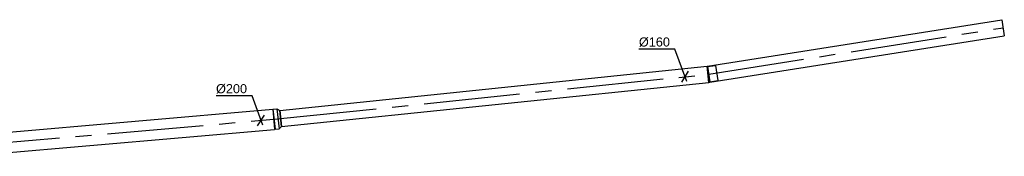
# Model space of a CAD drawing. Extents: x -329828 to 339781, y -55429 to 69176.
# Tile 123 of 140: x 25455 to 35213, y 36569 to 37920. Entities that reach past the tile are written whole.
import ezdxf
from ezdxf.enums import TextEntityAlignment as Align

# ---------------------------------------------------------------- set-up
doc = ezdxf.new("R2010")
doc.units = 0
doc.header["$LTSCALE"] = 50
doc.linetypes.add('CENTER2', pattern=[28.575, 19.05, -3.175, 3.175, -3.175])
doc.layers.get('0').update_dxf_attribs({"linetype": 'CONTINUOUS'})
for name, color, linetype in [('WL570---_TOEVOER', 3, 'CONTINUOUS'), ('WL570---_TOEVOER_HL', 8, 'CONTINUOUS'), ('WM570---_TOEVOER', 1, 'CONTINUOUS'), ('WM570---_TOEVOER_PR', 1, 'CONTINUOUS')]:
    doc.layers.add(name, color=color, linetype=linetype)
doc.styles.add('BURO-018', font='ARIAL.TTF', dxfattribs={"height": 90})

# ---------------------------------------------------------------- blocks, each defined once
blk = doc.blocks.new('*U53')
at = {"color": 0, "ltscale": 10}
for p, q in [((-4.2, 80, -2975), (0, 80.1, -2975)), ((-4.2, -80, -2975), (-4.2, 80, -2975)), ((0, 80.1, -2975), (8.4, -79.7, -2975)), ((0.2, 76.1, -2975), (80.1, 80.3, -2975)), ((0.2, 76.1, -2975), (8.2, -75.7, -2975)), ((80.1, 80.3, -2975), (88.1, -71.5, -2975)), ((8.2, -75.7, -2975), (88.1, -71.5, -2975))]:
    blk.add_line(p, q, dxfattribs=at)
blk.add_arc((-4.2, 160, -2975), 240, 270, 273, dxfattribs=at)
at = {"layer": 'WL570---_TOEVOER_HL', "linetype": 'CENTER2'}
blk.add_arc((-4.2, 160, -2975), 160, 270, 273, dxfattribs=at)
at = {"layer": 'WM570---_TOEVOER_PR', "color": 1, "style": 'BURO-018'}
blk.add_attdef('POSNR', text='', height=90, dxfattribs=at).set_placement((0, 0), align=Align.MIDDLE)
blk = doc.blocks.new('*U54')
at = {"color": 0, "ltscale": 10}
for p, q in [((0, 80, -2975), (2953.3, 80, -2975)), ((0, -80, -2975), (0, 80, -2975)), ((2953.3, 80, -2975), (2953.3, -80, -2975)), ((0, -80, -2975), (2953.3, -80, -2975))]:
    blk.add_line(p, q, dxfattribs=at)
at = {"layer": 'WL570---_TOEVOER_HL', "linetype": 'CENTER2'}
blk.add_line((0, 0, -2975), (2953.3, 0, -2975), dxfattribs=at)
at = {"layer": 'WM570---_TOEVOER_PR', "color": 1, "style": 'BURO-018'}
blk.add_attdef('POSNR', text='', height=90, dxfattribs=at).set_placement((0, 0), align=Align.MIDDLE)
blk = doc.blocks.new('*U61')
at = {"color": 0, "ltscale": 10}
for p, q in [((0, 80, -2975), (4256.6, 80, -2975)), ((0, -80, -2975), (0, 80, -2975)), ((4256.6, 80, -2975), (4256.6, -80, -2975)), ((0.1, -80, -2975), (4256.6, -80, -2975))]:
    blk.add_line(p, q, dxfattribs=at)
at = {"layer": 'WL570---_TOEVOER_HL', "linetype": 'CENTER2'}
blk.add_line((0, 0, -2975), (4256.6, 0, -2975), dxfattribs=at)
at = {"layer": 'WM570---_TOEVOER_PR', "color": 1, "style": 'BURO-018'}
blk.add_attdef('POSNR', text='', height=90, dxfattribs=at).set_placement((0, 0), align=Align.MIDDLE)
blk = doc.blocks.new('*U62')
at = {"color": 0, "ltscale": 10}
for p, q in [((0, 100, -2975), (3081.4, 100, -2975)), ((0, -100, -2975), (0, 100, -2975)), ((3081.4, 100, -2975), (3081.4, -100, -2975)), ((0, -100, -2975), (3081.4, -100, -2975))]:
    blk.add_line(p, q, dxfattribs=at)
at = {"layer": 'WL570---_TOEVOER_HL', "linetype": 'CENTER2'}
blk.add_line((0, 0, -2975), (3081.4, 0, -2975), dxfattribs=at)
at = {"layer": 'WM570---_TOEVOER_PR', "color": 1, "style": 'BURO-018'}
blk.add_attdef('POSNR', text='', height=90, dxfattribs=at).set_placement((0, 0), align=Align.MIDDLE)
blk = doc.blocks.new('*U63')
at = {"color": 0, "ltscale": 10}
for p, q in [((-40, 100, -2975), (0, 100, -2975)), ((-40, 100, -2975), (-40, -100, -2975)), ((0, 100, -2975), (26, 80, -2975)), ((0, 100, -2975), (0, -100, -2975)), ((0, 100, -2975), (0, -100, -2975)), ((0, 100, -2975), (0, -100, -2975)), ((26, 80, -2975), (26, -80, -2975)), ((26, 80, -2975), (26, -80, -2975)), ((0, -100, -2975), (26, -80, -2975)), ((-40, -100, -2975), (0, -100, -2975))]:
    blk.add_line(p, q, dxfattribs=at)
at = {"layer": 'WL570---_TOEVOER_HL', "linetype": 'CENTER2'}
for p, q in [((-40, 0, -2975), (0, 0, -2975)), ((0, 0, -2975), (26, 0, -2975))]:
    blk.add_line(p, q, dxfattribs=at)
blk.add_circle((26, 0, -2975), 0.075, dxfattribs=at)
at = {"layer": 'WM570---_TOEVOER_PR', "color": 1, "style": 'BURO-018'}
blk.add_attdef('POSNR', text='', height=90, dxfattribs=at).set_placement((0, 0), align=Align.MIDDLE)
blk = doc.blocks.new('*U65')
at = {"layer": 'WM570---_TOEVOER', "color": 0, "ltscale": 10}
for p, q in [((-100, 273.6), (-457.6, 273.6)), ((17.7, -48.4), (-100, 273.6)), ((-33.6, -53.7), (33.6, 53.7))]:
    blk.add_line(p, q, dxfattribs=at)
at = {"layer": 'WM570---_TOEVOER', "color": 0, "style": 'BURO-018'}
blk.add_text('%%c160', height=90, dxfattribs=at).set_placement((-457.6, 298.6))
blk = doc.blocks.new('*U66')
at = {"layer": 'WM570---_TOEVOER', "color": 0, "ltscale": 10}
for p, q in [((-88.5, 243.6), (-446, 243.6)), ((17.7, -48.7), (-88.5, 243.6)), ((-33.9, -53.1), (33.9, 53.1))]:
    blk.add_line(p, q, dxfattribs=at)
at = {"layer": 'WM570---_TOEVOER', "color": 0, "style": 'BURO-018'}
blk.add_text('%%c200', height=90, dxfattribs=at).set_placement((-446, 268.6))

msp = doc.modelspace()

# ---------------------------------------------------------------- block references
at = {"layer": 'WL570---_TOEVOER'}
for name, p, rotation in [('*U54', (32283.5, 37380.6, 2975), 8.965341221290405), ('*U61', (28041.1, 36942.1, 2975), 5.897481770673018), ('*U53', (32279.4, 37379.9, 2975), 5.897481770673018), ('*U62', (24902.1, 36668.9, 2975), 4.953917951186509), ('*U63', (28015.3, 36939.4, 2975), 5.953917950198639)]:
    msp.add_blockref(name, p, dxfattribs=dict(at, rotation=rotation))
at = {"layer": 'WM570---_TOEVOER'}
for name, p in [('*U65', (32049.4, 37356.2, 2975)), ('*U66', (27846.6, 36924.1, 2975))]:
    msp.add_blockref(name, p, dxfattribs=at)

doc.saveas('drawing.dxf')
